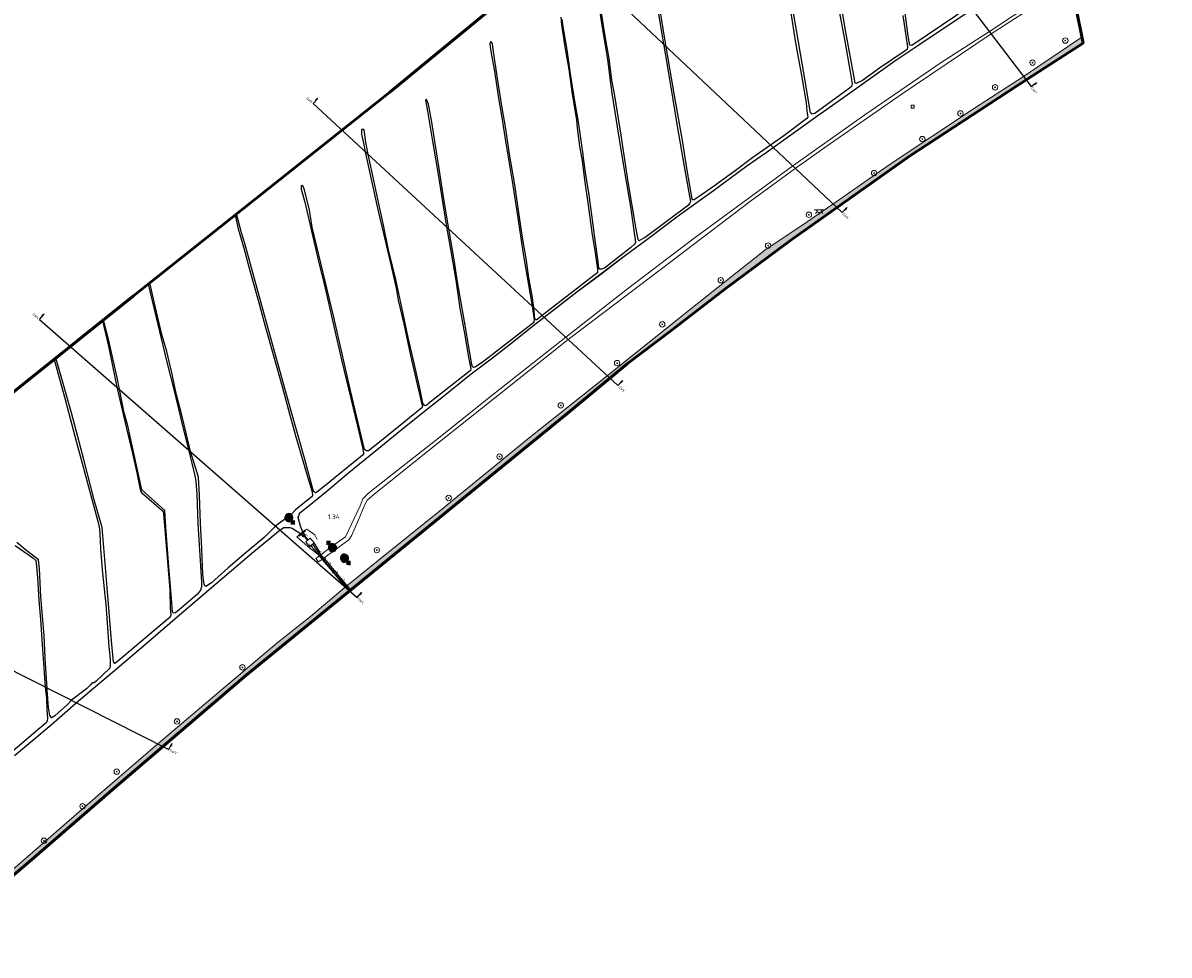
# Model space of a CAD drawing. Header units: metres. Extents: x 132725 to 140175, y 414354 to 417094.
# Tile 4 of 40: x 133943 to 134792, y 414971 to 415661. Entities that reach past the tile are written whole.
import ezdxf
from ezdxf.enums import TextEntityAlignment as Align

# ---------------------------------------------------------------- set-up
doc = ezdxf.new("R2010")
doc.units = ezdxf.units.M
for name, color, linetype, lineweight in [('B-ME-GR-BOOM-S', 90, 'Continuous', 25), ('B-ME-GR-GRAS-G', 60, 'Continuous', 13), ('B-ME-GW-HOOGTE_LOSSE HOOGTE-S', 114, 'Continuous', 25), ('B-ME-IE-MEUBILAIR_WEGMEUBILAIR-S', 7, 'Continuous', 25), ('B-ME-IE-MEUBILAIR_WEGMEUBILAIR_VERKEERSBORD-S', 7, 'Continuous', 25), ('B-ME-IE-TERREINAFSCHEIDING_KUNSTMATIG_HEKWERK_RASTER-G', 30, 'IE-TERREINAFSCHEIDING-KUNSTMATIG', 18), ('B-ME-MO-LOCATIE_FOTO-S', 30, 'Continuous', 25), ('B-ME-OB-BEKLEDING_STORTSTEEN-G', 30, 'Continuous', 18), ('B-ME-OG-WATER_SLOOT-GD', 120, 'Continuous', 25), ('B-ME-VH-VERHARDING_BESTORTING-A', 252, 'Continuous', 18), ('B-ME-VH-VERHARDING_BETON-G', 252, 'Continuous', 18), ('B-ME-VH-VERHARDING_HALFVERHARDING-G', 252, 'Continuous', 18), ('B-ME-VH-VERHARDING_PLANKEN-G', 252, 'Continuous', 18), ('B-ME-WH-KUNSTWERK-G', 150, 'Continuous', 18), ('X-XX-AL-GRENZEN_PROJECTGRENS MEET-G', 170, 'KG-OG', 50)]:
    doc.layers.add(name, color=color, linetype=linetype, lineweight=lineweight)
doc.layers.add('X-ME-AL-PROFIELLOCATIE-S', color=7, linetype='Continuous')
doc.layers.add('X-XX-AL-ORIENTATIE-S', color=7, linetype='Continuous')
doc.styles.add('NLCS-ISO', font='NLCS-ISO.ttf')
doc.styles.add('NLCS-ISO-ANNOTATIEF-T18', font='NLCS-ISO.ttf', dxfattribs={"height": 1.8})
doc.styles.add('NLCS-ISO-ANNOTATIVE-T18', font='NLCS-ISO.ttf', dxfattribs={"height": 1.8})
doc.linetypes.add('IE-TERREINAFSCHEIDING-KUNSTMATIG', pattern='A,4,[82,NLCS.SHX,S=0.75,R=90,X=0,Y=0],4,-2', length=10)
doc.linetypes.add('KG-OG', pattern='A,5.5,-1.5,[2,NLCS.SHX,S=0.5,R=0,X=0,Y=0],-1.5', length=8.5)
picture_1 = doc.add_image_def('image1.png', size_in_pixel=(7525, 5063))

# ---------------------------------------------------------------- blocks, each defined once
blk = doc.blocks.new('SIE-WEG_VERKEERSBORD-SO')
at = {"color": 0, "linetype": 'ByBlock', "lineweight": 18}
blk.add_lwpolyline([(-1.125, -1.125), (1.125, -1.125), (1.125, 1.125), (-1.125, 1.125)], close=True, dxfattribs=at)
at = {"color": 0, "linetype": 'ByBlock', "lineweight": 18, "style": 'NLCS-ISO'}
blk.add_text('vb', height=1.5, dxfattribs=at).set_placement((0, 0), align=Align.MIDDLE_CENTER)
blk = doc.blocks.new('SAL-PROFIEL_LOCATIE_LINKS-SO')
at = {"color": 0, "linetype": 'ByBlock', "lineweight": -2}
blk.add_lwpolyline([(0, 0), (0, 5), (-0.5, 3), (0, 3)], dxfattribs=at)
at = {"color": 0, "linetype": 'ByBlock', "lineweight": -2, "style": 'NLCS-ISO-ANNOTATIVE-T18'}
blk.add_attdef('PROFNUMMER', text='', height=1.8, dxfattribs=at).set_placement((-1, 0), align=Align.MIDDLE_RIGHT)
blk = doc.blocks.new('SAL-PROFIEL_LOCATIE_RECHTS-SO')
at = {"color": 0, "linetype": 'ByBlock', "lineweight": -2}
blk.add_lwpolyline([(0, 0), (0, 5), (0.5, 3), (0, 3)], dxfattribs=at)
at = {"color": 0, "linetype": 'ByBlock', "lineweight": -2, "style": 'NLCS-ISO-ANNOTATIVE-T18'}
blk.add_attdef('PROFNUMMER', text='', height=1.8, dxfattribs=at).set_placement((1, 0), align=Align.MIDDLE_LEFT)
blk = doc.blocks.new('SMO-LOCATIE_FOTO_INFRACAD_02-SO')
h = blk.add_hatch(color=150)
h.dxf.hatch_style = 1
h.paths.add_polyline_path([(4, 14.5), (4, 22), (9, 22), (0, 32), (-9, 22), (-4, 22), (-4, 14.5, 7.364208)])
h.paths.add_polyline_path([(10, 0, -1), (-10, 0, -1)], flags=16)
h = blk.add_hatch(color=255)
h.dxf.hatch_style = 1
edge = h.paths.add_edge_path()
edge.add_arc((0, 0), 10, 0, 360)
at = {"color": 250}
blk.add_lwpolyline([(0, 32), (-9, 22), (-4, 22), (-4, 14.5, 7.364208), (4, 14.5), (4, 22), (9, 22)], format="xyb", close=True, dxfattribs=at)
blk.add_circle((0, 0), 10, dxfattribs=at)
at = {"color": 250, "style": 'NLCS-ISO'}
blk.add_attdef('NR', text='', height=7, dxfattribs=at).set_placement((0, 0), align=Align.MIDDLE_CENTER)
blk = doc.blocks.new('SKL-ET_OV_LICHTPUNT-SO')
at = {"color": 0, "linetype": 'ByBlock', "lineweight": 18}
for points in [[(-1.25, 0), (-2.5, 0)], [(1.25, 0), (2.5, 0)], [(-0.92, -0.85), (-1.83, -1.7)], [(0, -1.25), (0, -2.5)], [(0.92, -0.85), (1.83, -1.7)]]:
    blk.add_lwpolyline(points, dxfattribs=at)
blk.add_lwpolyline([(0, 0), (1.25, 0, -1), (-1.25, 0)], format="xyb", close=True, dxfattribs=at)
blk = doc.blocks.new('SGR-BOOM_01-SO')
at = {"linetype": 'ByBlock', "lineweight": 18}
h = blk.add_hatch(color=0, dxfattribs=at)
h.dxf.hatch_style = 1
edge = h.paths.add_edge_path()
edge.add_arc((0, 0), 0.25, 0, 360)
at = {"color": 0, "linetype": 'ByBlock', "lineweight": 18}
for radius in [2, 0.25]:
    blk.add_circle((0, 0), radius, dxfattribs=at)

msp = doc.modelspace()

# ---------------------------------------------------------------- hatches: boundary and pattern name
at = {"layer": 'B-ME-VH-VERHARDING_BESTORTING-A'}
h = msp.add_hatch(dxfattribs=at)
h.set_pattern_fill('AVH-BESTORTING_02', color=256, scale=0.4, pattern_type=2)
h.set_pattern_definition([(228.0128, (139057.59618, 415819.1406), (-31.999992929, -36.000005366), [0.538144, -53.276352]), (184.9697, (139057.23618, 415818.7406), (48.000004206, 3.999965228), [0.923472, -91.4237]), (132.5104, (139056.31618, 415818.6606), (39.999962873, -44.000034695), [0.651152, -64.464128]), (267.2737, (139054.75618, 415817.6606), (3.999984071, 80.00000118), [0.840952, -83.254232]), (292.8337, (139054.71618, 415816.8206), (-20.000039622, 47.999985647), [0.82462, -81.637492]), (357.2737, (139055.03618, 415816.0606), (-80.00000118, 3.999984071), [0.840952, -83.254232]), (37.6942, (139055.87618, 415816.02059), (-52.0000293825, -39.9999616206), [1.112116, -110.099396]), (72.2553, (139056.75618, 415816.70059), (28.000043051, 87.999984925), [1.049952, -103.945284]), (121.4296, (139057.07618, 415817.7006), (-32.000032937, 51.999980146), [0.8438, -83.536292]), (175.2364, (139056.6362, 415818.4206), (44.000003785, -3.99996613), [0.963328, -47.203052]), (222.3974, (139055.67618, 415818.50059), (-48.0000294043, -43.999968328), [1.245792, -123.3335]), (138.8141, (139058.7162, 415817.6206), (-28.000011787, 23.999989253), [0.425204, -42.095376]), (171.4692, (139058.39618, 415817.9006), (51.999993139, -8.00003164), [0.808948, -80.086044]), (225, (139057.5962, 415818.0206), (-7e-16, -4.0000012), [0.565684, -5.091168]), (203.1986, (139057.3162, 415818.5006), (19.999998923, 8.0000053), [0.304632, -30.15846]), (291.8014, (139057.0362, 415818.3806), (-3.99999964, 12.00000109), [0.430812, -21.109848]), (30.9638, (139057.1962, 415817.9806), (11.99999209, 8.00000993), [0.699716, -22.624092]), (161.5651, (139057.7962, 415818.3406), (8.00000174, -3.9999936), [0.505964, -12.143148]), (16.3895, (139054.71618, 415818.3806), (40.000008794, 11.999970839), [0.7088, -70.17138]), (70.3462, (139055.39618, 415818.5806), (-15.99998099, -44.000008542), [0.594644, -58.869632]), (293.1986, (139057.7962, 415819.1406), (-8.0000053, 19.999998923), [0.60926, -29.853832]), (343.6105, (139058.03618, 415818.5806), (-40.000008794, 11.999970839), [0.7088, -70.17138]), (339.444, (139054.7162, 415815.9006), (-20.00000738, 7.999983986), [0.68352, -33.492496]), (294.7751, (139055.35618, 415815.6606), (-19.999968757, 44.000013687), [0.572712, -56.698572]), (66.8014, (139057.8362, 415815.1406), (8.0000053, 19.999998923), [0.60926, -29.853832]), (17.354, (139058.07618, 415815.7006), (-52.000008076, -15.999978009), [0.670524, -66.381696]), (69.444, (139055.8762, 415815.1406), (-7.999983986, -20.00000738), [0.34176, -33.834256]), (101.3099, (139057.5962, 415815.1406), (-3.99999053, 16.00000301), [0.20396, -20.192116]), (165.9638, (139057.5562, 415815.3406), (12.00000218, -3.99999223), [0.82462, -15.6678]), (186.009, (139056.75618, 415815.5406), (39.999999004, 3.99999727), [0.7642, -75.655692]), (303.6901, (139057.1962, 415817.6206), (-4.00000534, 7.99999823), [0.576888, -13.845316]), (353.1572, (139057.51618, 415817.14059), (67.999997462, -8.0000319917), [1.007176, -99.710252]), (60.9454, (139058.5162, 415817.0206), (-16.00000011, -28.000001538), [0.411824, -40.770696]), (90, (139058.716, 415817.3806), (-4, 4), [0.24, -3.76]), (120.2564, (139056.67618, 415815.6606), (15.999979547, -28.000009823), [0.555696, -55.01408]), (48.0128, (139056.39618, 415816.1406), (31.999992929, 36.000005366), [1.076288, -52.738208]), (0, (139057.116, 415816.9406), (4, 4), [1.04, -2.96]), (325.3048, (139058.15618, 415816.9406), (-39.999977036, 28.000034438), [0.632456, -62.613096]), (254.0546, (139058.6762, 415816.5806), (-3.99999956, -16.000000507), [0.582408, -28.538032]), (207.646, (139058.51618, 415816.0206), (-75.9999832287, -40.0000308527), [0.94826, -93.877896]), (175.4261, (139057.67618, 415815.58059), (-52.0000022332, 3.9999792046), [1.003196, -99.316296])])
h.paths.add_polyline_path([(133871.313, 415003.262), (133868.262, 415005.959), (133862.735, 415010.455), (133856.579, 415015.168), (133855.055, 415015.555), (133854.236, 415014.874), (133864.13, 415005.511), (133869.105, 414999.755), (133873.032, 414993.945), (133877.745, 414989.549), (133882.664, 414987.415), (133883.842, 414988.507), (133888.124, 414989.73), (133947.354, 415039.789), (134010.126, 415094.245), (134107.835, 415177.755), (134185.266, 415241.08), (134346.767, 415372.53), (134390.276, 415408.542), (134422.658, 415433.188), (134462.668, 415463.937), (134511.711, 415500.319), (134599.591, 415562.521), (134678.789, 415614.395), (134699.665, 415627.886), (134728.185, 415646.318), (134727.322, 415650.606), (134684.021, 415621.494), (134647.646, 415598.098), (134585.11, 415556.479), (134542.779, 415527.021), (134523.635, 415513.959), (134492.343, 415492.753), (134436.147, 415448.371), (134375.593, 415399.886), (134317.718, 415353.829), (134251.194, 415299.4), (134204.659, 415261.919), (134181.364, 415243.138), (134155.672, 415221.359), (134130.808, 415201.616), (134087.992, 415165.552), (134042.531, 415127.043), (133998.002, 415088.619), (133950.055, 415046.894), (133910.63, 415013.14), (133891.554, 414996.709), (133885.223, 414991.821), (133882.778, 414991.559), (133880.594, 414991.996), (133878.717, 414993.479), (133873.302, 415000.898)])

# ---------------------------------------------------------------- linework, layer by layer
at = {"layer": 'B-ME-GR-GRAS-G'}
for points in [[(134334.652, 415708.919), (134214.37, 415609.863), (134100.949, 415519.695), (134104.636, 415505.653), (134107.061, 415497.903), (134116.822, 415461.76), (134127.656, 415423.279), (134141.494, 415373.492), (134151.211, 415338.792), (134157.816, 415314.077), (134159.329, 415313.194), (134160.38, 415313.615), (134166.055, 415318.026), (134194.065, 415340.778), (134195.074, 415341.87), (134195.074, 415342.71), (134194.191, 415346.659), (134190.448, 415362.398), (134185.486, 415382.931), (134178.717, 415411.567), (134172.448, 415438.445), (134166.602, 415464.608), (134161.386, 415485.719), (134155.831, 415509.232), (134151.392, 415528.385), (134148.896, 415538.049), (134148.686, 415540.596), (134149.369, 415540.832), (134150.289, 415539.992), (134151.182, 415537.55), (134154.891, 415522.404), (134156.968, 415510.021), (134172.961, 415443.12), (134185.422, 415388.978), (134195.688, 415345.156), (134197.177, 415344.315), (134198.796, 415344.121), (134208.186, 415351.628), (134238.31, 415376.052), (134238.569, 415377.217), (134237.597, 415380.842), (134229.887, 415414.919), (134224.77, 415438.377), (134220.752, 415455.815), (134219.133, 415464.681), (134214.663, 415484.253), (134210.515, 415502.006), (134205.398, 415524.049), (134199.187, 415552.179), (134196.244, 415565.761), (134194.93, 415572.205), (134193.552, 415578.863), (134193.377, 415581.841), (134194.529, 415582.617), (134195.406, 415581.691), (134196.659, 415572.819), (134198.438, 415563.677), (134200.401, 415554.783), (134205.635, 415530.755), (134209.791, 415511.337), (134213.576, 415493.167), (134218.893, 415471.225), (134223.464, 415450.297), (134228.113, 415428.27), (134232.449, 415409.114), (134236.783, 415390.589), (134239.027, 415379.49), (134240.051, 415377.679), (134241.115, 415377.6), (134244.384, 415380.356), (134265.115, 415396.636), (134274.223, 415403.818), (134274.42, 415405.039), (134272.569, 415414.761), (134270.164, 415429.857), (134266.262, 415449.879), (134263.266, 415470.646), (134259.955, 415490.623), (134256.463, 415510.191), (134250.295, 415548.971), (134246.135, 415573.728), (134242.131, 415597.247), (134240.927, 415604.042), (134241.316, 415604.546), (134241.704, 415604.624), (134242.015, 415604.003), (134243.064, 415601.013), (134245.552, 415587.792), (134247.845, 415573.447), (134251.033, 415553.432), (134254.569, 415530.536), (134258.141, 415508.567), (134262.274, 415484.201), (134264.49, 415470.861), (134267.432, 415453.971), (134270.296, 415437.351), (134272.819, 415422.489), (134275.351, 415408.093), (134275.733, 415406.375), (134276.458, 415405.918), (134277.68, 415406.261), (134283.943, 415410.306), (134306.908, 415428.231), (134321.082, 415439.274), (134321.196, 415440.266), (134321.311, 415441.373), (134319.853, 415451.497), (134313.142, 415491.684), (134309.278, 415516.752), (134305.176, 415543.939), (134300.356, 415572.251), (134297.116, 415592.744), (134294.738, 415606.84), (134291.913, 415625.426), (134289.645, 415638.49), (134288.493, 415645.843), (134288.864, 415646.845), (134289.756, 415647.068), (134290.462, 415646.065), (134291.317, 415639.802), (134295.071, 415615.419), (134297.786, 415598.279), (134300.39, 415582.85), (134303.256, 415563.96), (134307.082, 415541.29), (134310.54, 415517.42), (134312.957, 415500.725), (134315.634, 415485.189), (134317.569, 415472.264), (134319.845, 415459.208), (134321.142, 415450.285), (134321.99, 415442.117), (134322.504, 415441.272), (134323.387, 415441.272), (134327.399, 415444.5), (134365.688, 415474.06), (134368.387, 415476.012), (134368.387, 415478.71), (134366.605, 415490.911), (134364.25, 415505.835), (134361.377, 415526.254), (134358.62, 415545.081), (134356.897, 415559.11), (134355.117, 415570.016), (134353.333, 415583.305), (134352.701, 415589.389), (134349.484, 415608.409), (134347.069, 415626.694), (134344.254, 415643.419), (134341.784, 415659.893), (134341.15, 415665.564)], [(134592.345, 415698.361), (134598.53, 415651.742), (134599.749, 415644.843), (134601.292, 415644.519), (134612.58, 415652.148), (134644.35, 415673.566)], [(134700.842, 415679.615), (134660.076, 415653.123), (134626.623, 415630.713), (134594.154, 415608.766), (134541.063, 415571.829), (134514.813, 415553.492), (134481.619, 415529.103), (134415.67, 415479.154), (134346.628, 415426.647), (134302.875, 415391.962), (134242.72, 415343.894), (134202.663, 415311.956), (134197.685, 415307.717), (134195.933, 415304.399), (134191.23, 415293.065), (134186.436, 415281.73), (134184.131, 415278.321), (134173.337, 415270.265), (134165.489, 415264.718), (134166.001, 415264.12), (134175.53, 415252.781), (134181.342, 415245.626), (134182.622, 415244.152), (134204.659, 415261.919), (134251.194, 415299.4), (134317.718, 415353.829), (134375.593, 415399.886), (134436.147, 415448.371), (134492.343, 415492.753), (134523.635, 415513.959), (134542.779, 415527.021), (134585.11, 415556.479), (134647.646, 415598.098), (134684.021, 415621.494), (134727.322, 415650.606), (134719.097, 415691.486)], [(134645.996, 415671.425), (134606.433, 415645.01), (134588.598, 415633.228), (134556.836, 415610.541), (134529.982, 415591.326), (134498.473, 415569.01), (134493.242, 415565.309), (134479.079, 415555.238), (134454.215, 415537.113), (134429.168, 415518.94), (134405.836, 415501.498), (134388.144, 415488.338), (134352.975, 415461.882), (134328.824, 415443.167), (134305.12, 415424.395), (134290.563, 415412.984), (134274.86, 415401.141), (134251.872, 415382.701), (134242.683, 415375.517), (134222.644, 415359.439), (134205.039, 415345.163), (134184.136, 415328.032), (134168.169, 415314.666), (134154.643, 415303.613), (134147.7, 415298.373), (134146.477, 415294.878), (134148.32, 415288.428), (134150.046, 415284.075), (134151.563, 415285.332), (134151.945, 415284.87), (134150.436, 415283.619), (134151.838, 415281.506), (134151.553, 415281.324), (134153.987, 415278.201), (134155.479, 415279.462), (134158.436, 415275.957), (134157.374, 415275.059), (134162.143, 415268.631), (134163.377, 415267.188), (134171.111, 415273.01), (134181.613, 415280.543), (134192.401, 415303.505), (134194.41, 415308.566), (134198.762, 415312.927), (134213.955, 415324.979), (134248.301, 415351.926), (134292.623, 415387.232), (134344.849, 415428.374), (134390.476, 415464.173), (134439.001, 415501.002), (134513.033, 415555.299), (134566.339, 415593.067), (134623.737, 415632.484), (134658.71, 415654.798), (134693.771, 415678.288)], [(134413.521, 415678.129), (134417.302, 415655.444), (134419.335, 415643.622), (134425.381, 415607.374), (134431.277, 415574.166), (134434.745, 415552.037), (134438.588, 415530.957), (134439.062, 415530.179), (134440.01, 415530.043), (134443.702, 415532.582), (134454.201, 415540.063), (134470.437, 415551.652), (134483.556, 415561.446), (134496.523, 415570.78), (134506.325, 415577.471), (134523.435, 415590.532), (134524.13, 415591.493), (134523.969, 415592.829), (134523.542, 415596.14), (134523.007, 415602.069), (134519.584, 415622.233), (134515.092, 415646.401), (134511.295, 415670.147)], [(134547.696, 415682.415), (134551.985, 415655.836), (134558.705, 415619.602), (134559.181, 415616.641), (134559.922, 415616.271), (134564.683, 415618.545), (134577.378, 415627.743), (134596.39, 415640.542), (134597.745, 415641.599), (134598.076, 415643.582), (134594.683, 415666.822)], [(134342.07, 415663.924), (134342.759, 415659.734), (134345.805, 415641.17), (134348.449, 415623.582), (134351.494, 415603.235), (134354.023, 415589.321), (134354.942, 415582.719), (134357.644, 415563.692), (134358.046, 415560.994), (134359.482, 415550.433), (134361.878, 415535.404), (134364.033, 415518.988), (134366.583, 415500.38), (134368.529, 415486.286), (134369.381, 415479.804), (134370.01, 415478.728), (134371.417, 415478.877), (134373.6, 415479.513), (134392.697, 415494.691), (134395.891, 415497.459), (134396.528, 415498.822), (134392.708, 415524.998), (134388.069, 415552.322), (134383.613, 415579.588), (134379.061, 415609.191), (134377.424, 415620.37), (134376.06, 415632.276), (134375.242, 415637.002), (134371.24, 415660.696), (134369.966, 415669.421)], [(134371.331, 415668.652), (134374.15, 415651.475), (134376.972, 415634.896), (134378.882, 415618.809), (134380.886, 415608.682), (134385.801, 415578.011), (134391.181, 415543.525), (134396.637, 415509.987), (134398.456, 415500.808), (134398.911, 415499.808), (134403.549, 415502.171), (134435.65, 415526.165), (134436.574, 415527.488), (134437.302, 415528.942), (134436.029, 415535.577), (134432.573, 415554.936), (134427.38, 415584.807), (134424.197, 415604.439), (134420.032, 415629.98), (134417.333, 415645.666), (134412.965, 415670.698)], [(134512.184, 415677.383), (134520.054, 415631.413), (134526.233, 415594.664), (134527.333, 415593.733), (134529.28, 415594.156), (134554.041, 415612.157), (134556.633, 415614.007), (134557.109, 415616.069), (134555.469, 415625.056), (134551.553, 415647.76), (134547.479, 415669.871)], [(133938.009, 415276.277), (133944.382, 415271.048), (133954.13, 415263.403), (133955.011, 415256.826), (133955.788, 415236.035), (133958.379, 415207.368), (133959.089, 415190.531), (133960.023, 415175.304), (133960.62, 415168.359), (133960.661, 415167.128), (133961.574, 415154.091), (133962.589, 415148.054), (133964.011, 415146.431), (133966.345, 415147.852), (133975.431, 415156.12), (133978.529, 415159.392), (133989.843, 415167.845), (133992.61, 415170.84), (133993.84, 415172.223), (133995.454, 415172.3), (133996.991, 415173.683), (134007.06, 415183.132), (134007.291, 415184.514), (134007.291, 415189.277), (134006.291, 415199.571), (134003.981, 415230.259), (134001.674, 415253.506), (134000.213, 415271.175), (133999.753, 415278.043), (133999.445, 415286.417), (133998.369, 415291.18), (133991.221, 415317.486), (133987.377, 415332.36), (133982.304, 415350.412), (133973.927, 415382.171), (133965.756, 415411.924), (133897.664, 415357.45)], [(133910.63, 415013.14), (133950.055, 415046.894), (133998.002, 415088.619), (134042.531, 415127.043), (134087.992, 415165.552), (134130.808, 415201.616), (134155.672, 415221.359), (134181.364, 415243.138), (134182.15, 415243.772), (134176.736, 415249.838), (134165.333, 415263.565), (134164.777, 415264.194), (134161.614, 415261.861), (134159.704, 415264.422), (134162.628, 415266.623), (134161.44, 415267.966), (134155.92, 415273.831), (134155.134, 415273.167), (134152.238, 415276.723), (134153.477, 415277.77), (134150.919, 415280.92), (134150.385, 415280.58), (134148.781, 415282.247), (134147.26, 415280.986), (134146.877, 415281.448), (134148.402, 415282.711), (134142.001, 415286.852), (134140.375, 415287.467), (134136.067, 415287.467), (134133.221, 415285.594), (134113.833, 415269.705), (134085.639, 415245.648), (134058.615, 415222.689), (134035.524, 415202.768), (134010.378, 415181.505), (133994.81, 415168.36), (133982.174, 415157.493), (133963.58, 415141.28), (133936.396, 415118.4)], [(133933.754, 415120.375), (133960.052, 415142.93), (133960.614, 415144.483), (133960.878, 415145.97), (133960.382, 415152.429), (133960.019, 415161.019), (133959.22, 415169.134), (133958.48, 415179.797), (133957.132, 415197.063), (133955.679, 415219.2), (133954.382, 415233.577), (133953.346, 415250.406), (133952.561, 415261.157), (133952.302, 415262.969), (133949.919, 415264.885), (133943.235, 415269.546), (133936.811, 415274.102)]]:
    msp.add_lwpolyline(points, dxfattribs=at)
for points in [[(134140.033, 415371.632), (134134.627, 415391.815), (134128.104, 415415.618), (134122.429, 415435.688), (134117.558, 415453.183), (134110.316, 415479.48), (134106.037, 415495.278), (134102.127, 415508.697), (134099.805, 415518.786), (134036.677, 415468.601), (134040.652, 415451.344), (134045.663, 415430.423), (134049.153, 415417.748), (134053.166, 415401.009), (134056.271, 415386.604), (134060.257, 415370.661), (134063.472, 415357.22), (134066.831, 415343.72), (134072.628, 415324.591), (134073.407, 415311.051), (134074.314, 415290.691), (134075.107, 415271.803), (134076.052, 415252.468), (134076.862, 415245.546), (134077.375, 415244.223), (134078.186, 415243.71), (134082.264, 415246.463), (134094.641, 415257.518), (134108.097, 415268.919), (134121.422, 415280.056), (134129.819, 415288.414), (134141.293, 415297.123), (134144.563, 415300.476), (134147.216, 415302.631), (134156.966, 415310.277), (134157.236, 415311.157), (134156.898, 415313.796), (134153.242, 415325.976), (134144.908, 415354.648)], [(134065.314, 415344.837), (134059.769, 415366.832), (134054.633, 415388.62), (134048.968, 415410.983), (134043.79, 415432.638), (134039.851, 415449.151), (134035.53, 415467.689), (134024.664, 415459.051), (134002.38, 415441.223), (134006.268, 415425.982), (134009.201, 415412.536), (134012.416, 415398.612), (134014.216, 415389.607), (134017.754, 415372.241), (134020.446, 415362.715), (134029.106, 415323.106), (134030.634, 415315.252), (134047.789, 415299.976), (134048.601, 415287.571), (134050.482, 415261.484), (134053.02, 415231.626), (134053.455, 415224.669), (134054.253, 415223.944), (134055.558, 415224.306), (134058.458, 415226.336), (134072.018, 415238.003), (134074.266, 415241.047), (134074.919, 415243.149), (134075.064, 415246.845), (134074.483, 415254.962), (134072.235, 415290.002), (134071.378, 415311.982), (134070.868, 415321.751), (134070.075, 415325.734), (134067.837, 415335.022)], [(134030.529, 415313.413), (134029.816, 415314.458), (134029.388, 415315.647), (134027.01, 415327.956), (134023.824, 415342.149), (134019.494, 415360.854), (134016.165, 415374.494), (134012.237, 415391.437), (134008.088, 415412.105), (134005.674, 415422.778), (134001.478, 415440.502), (133967.063, 415412.97), (133968.883, 415406.166), (133978.627, 415372.361), (133987.835, 415337.732), (133995.523, 415307.969), (134001.385, 415287.404), (134005.113, 415242.952), (134008.234, 415203.378), (134009.679, 415187.943), (134010.668, 415186.574), (134012.798, 415188.019), (134050.407, 415219.867), (134051.396, 415220.779), (134052.233, 415222.528), (134051.777, 415228.154), (134051.396, 415241.156), (134048.503, 415276.701), (134046.898, 415297.84), (134046.565, 415299.028), (134045.804, 415300.026), (134039.622, 415305.444)]]:
    msp.add_lwpolyline(points, close=True, dxfattribs=at)
at = {"layer": 'B-ME-GR-GRAS-G', "elevation": 2.562}
msp.add_lwpolyline([(134153.477, 415277.77), (134150.919, 415280.92)], dxfattribs=at)
at = {"layer": 'B-ME-IE-TERREINAFSCHEIDING_KUNSTMATIG_HEKWERK_RASTER-G', "ltscale": 0.4}
for points in [[(134146.877, 415281.448), (134145.558, 415280.443), (134151.458, 415275.326), (134155.161, 415272.168), (134161.086, 415267.632)], [(134151.563, 415285.332), (134153.062, 415286.13), (134158.81, 415281.989), (134160.603, 415278.629)]]:
    msp.add_lwpolyline(points, dxfattribs=at)
at = {"layer": 'B-ME-IE-TERREINAFSCHEIDING_KUNSTMATIG_HEKWERK_RASTER-G', "ltscale": 0.4, "elevation": 1.054}
for points in [[(134161.086, 415267.632), (134162.719, 415269.176), (134158.436, 415275.957)], [(134181.316, 415243.408), (134171.753, 415255.023), (134164.691, 415263.406), (134161.086, 415267.632)]]:
    msp.add_lwpolyline(points, dxfattribs=at)
at = {"layer": 'B-ME-OB-BEKLEDING_STORTSTEEN-G'}
msp.add_lwpolyline([(133888.124, 414989.73), (133947.354, 415039.789), (134010.126, 415094.245), (134107.835, 415177.755), (134185.266, 415241.08), (134346.767, 415372.53), (134390.276, 415408.542), (134422.658, 415433.188), (134462.668, 415463.937), (134511.711, 415500.319), (134599.591, 415562.521), (134678.789, 415614.395), (134699.665, 415627.886), (134728.185, 415646.318), (134727.322, 415650.606), (134684.021, 415621.494), (134647.646, 415598.098), (134585.11, 415556.479), (134542.779, 415527.021), (134523.635, 415513.959), (134492.343, 415492.753), (134436.147, 415448.371), (134375.593, 415399.886), (134317.718, 415353.829), (134251.194, 415299.4), (134204.659, 415261.919), (134181.364, 415243.138), (134155.672, 415221.359), (134130.808, 415201.616), (134087.992, 415165.552), (134042.531, 415127.043), (133998.002, 415088.619), (133950.055, 415046.894), (133910.63, 415013.14)], dxfattribs=at)
at = {"layer": 'B-ME-OG-WATER_SLOOT-GD', "elevation": -0.248}
for points in [[(134644.35, 415673.566), (134612.58, 415652.148), (134601.292, 415644.519), (134599.749, 415644.843), (134598.53, 415651.742), (134592.345, 415698.361)], [(134511.295, 415670.147), (134515.092, 415646.401), (134519.584, 415622.233), (134523.007, 415602.069), (134523.542, 415596.14), (134523.969, 415592.829), (134524.13, 415591.493), (134523.435, 415590.532), (134506.325, 415577.471), (134496.523, 415570.78), (134483.556, 415561.446), (134470.437, 415551.652), (134454.201, 415540.063), (134443.702, 415532.582), (134440.01, 415530.043), (134439.062, 415530.179), (134438.588, 415530.957), (134434.745, 415552.037), (134431.277, 415574.166), (134425.381, 415607.374), (134419.335, 415643.622), (134417.302, 415655.444), (134413.521, 415678.129)], [(134594.683, 415666.822), (134598.076, 415643.582), (134597.745, 415641.599), (134596.39, 415640.542), (134577.378, 415627.743), (134564.683, 415618.545), (134559.922, 415616.271), (134559.181, 415616.641), (134558.705, 415619.602), (134551.985, 415655.836), (134547.696, 415682.415)], [(133936.396, 415118.4), (133963.58, 415141.28), (133982.174, 415157.493), (133994.81, 415168.36), (134010.378, 415181.505), (134035.524, 415202.768), (134058.615, 415222.689), (134085.639, 415245.648), (134113.833, 415269.705), (134133.221, 415285.594), (134136.067, 415287.467), (134140.375, 415287.467), (134142.001, 415286.852), (134148.93, 415282.37), (134150.427, 415280.814), (134151.57, 415281.542), (134150.279, 415283.488), (134148.32, 415288.428), (134146.477, 415294.878), (134147.7, 415298.373), (134154.643, 415303.613), (134168.169, 415314.666), (134184.136, 415328.032), (134205.039, 415345.163), (134222.644, 415359.439), (134242.683, 415375.517), (134251.872, 415382.701), (134274.86, 415401.141), (134290.563, 415412.984), (134305.12, 415424.395), (134317.834, 415434.52), (134328.824, 415443.167), (134340.683, 415452.264), (134352.975, 415461.882), (134370.805, 415475.211), (134388.144, 415488.338), (134405.836, 415501.498), (134429.168, 415518.94), (134454.215, 415537.113), (134479.079, 415555.238), (134493.242, 415565.309), (134498.473, 415569.01), (134529.982, 415591.326), (134556.836, 415610.541), (134588.598, 415633.228), (134606.433, 415645.01), (134646.042, 415671.456)], [(134369.966, 415669.421), (134371.24, 415660.696), (134375.242, 415637.002), (134376.06, 415632.276), (134377.424, 415620.37), (134379.061, 415609.191), (134383.613, 415579.588), (134388.069, 415552.322), (134392.708, 415524.998), (134396.528, 415498.822), (134395.891, 415497.459), (134392.697, 415494.691), (134373.6, 415479.513), (134371.417, 415478.877), (134370.01, 415478.728), (134369.381, 415479.804), (134368.529, 415486.286), (134366.583, 415500.38), (134364.033, 415518.988), (134361.878, 415535.404), (134359.482, 415550.433), (134358.046, 415560.994), (134357.644, 415563.692), (134354.942, 415582.719), (134354.023, 415589.321), (134351.494, 415603.235), (134348.449, 415623.582), (134345.805, 415641.17), (134342.759, 415659.734), (134342.07, 415663.924)], [(134412.965, 415670.698), (134417.333, 415645.666), (134420.032, 415629.98), (134424.197, 415604.439), (134427.38, 415584.807), (134432.573, 415554.936), (134436.029, 415535.577), (134437.302, 415528.942), (134436.574, 415527.488), (134435.65, 415526.165), (134403.549, 415502.171), (134398.911, 415499.808), (134398.456, 415500.808), (134396.637, 415509.987), (134391.181, 415543.525), (134385.801, 415578.011), (134380.886, 415608.682), (134378.882, 415618.809), (134376.972, 415634.896), (134374.15, 415651.475), (134371.331, 415668.652)], [(134547.479, 415669.871), (134551.553, 415647.76), (134555.469, 415625.056), (134557.109, 415616.069), (134556.633, 415614.007), (134554.041, 415612.157), (134529.28, 415594.156), (134527.333, 415593.733), (134526.233, 415594.664), (134520.054, 415631.413), (134512.184, 415677.383)], [(134341.15, 415665.564), (134341.784, 415659.893), (134344.254, 415643.419), (134347.069, 415626.694), (134349.484, 415608.409), (134352.701, 415589.389), (134353.333, 415583.305), (134355.117, 415570.016), (134356.897, 415559.11), (134358.62, 415545.081), (134361.377, 415526.254), (134364.25, 415505.835), (134366.605, 415490.911), (134368.387, 415478.71), (134368.387, 415476.012), (134365.688, 415474.06), (134327.399, 415444.5), (134323.387, 415441.272), (134322.504, 415441.272), (134321.99, 415442.117), (134321.142, 415450.285), (134319.845, 415459.208), (134317.569, 415472.264), (134315.634, 415485.189), (134312.957, 415500.725), (134310.54, 415517.42), (134307.082, 415541.29), (134303.256, 415563.96), (134300.39, 415582.85), (134297.786, 415598.279), (134295.071, 415615.419), (134291.317, 415639.802), (134290.462, 415646.065), (134289.756, 415647.068), (134288.864, 415646.845), (134288.493, 415645.843), (134289.645, 415638.49), (134291.913, 415625.426), (134294.738, 415606.84), (134297.116, 415592.744), (134300.356, 415572.251), (134305.176, 415543.939), (134309.278, 415516.752), (134313.142, 415491.684), (134319.853, 415451.497), (134321.311, 415441.373), (134321.196, 415440.266), (134321.082, 415439.274), (134306.908, 415428.231), (134283.943, 415410.306), (134277.68, 415406.261), (134276.458, 415405.918), (134275.733, 415406.375), (134275.351, 415408.093), (134272.819, 415422.489), (134270.296, 415437.351), (134267.432, 415453.971), (134264.49, 415470.861), (134262.274, 415484.201), (134258.141, 415508.567), (134254.569, 415530.536), (134251.033, 415553.432), (134247.845, 415573.447), (134245.552, 415587.792), (134243.064, 415601.013), (134242.015, 415604.003), (134241.704, 415604.624), (134241.316, 415604.546), (134240.927, 415604.042), (134242.131, 415597.247), (134246.135, 415573.728), (134250.295, 415548.971), (134256.463, 415510.191), (134259.955, 415490.623), (134263.266, 415470.646), (134266.262, 415449.879), (134270.164, 415429.857), (134272.569, 415414.761), (134274.42, 415405.039), (134274.223, 415403.818), (134265.115, 415396.636), (134244.384, 415380.356), (134241.115, 415377.6), (134240.051, 415377.679), (134239.027, 415379.49), (134236.783, 415390.589), (134232.449, 415409.114), (134228.113, 415428.27), (134223.464, 415450.297), (134218.893, 415471.225), (134213.576, 415493.167), (134209.791, 415511.337), (134205.635, 415530.755), (134200.401, 415554.783), (134198.438, 415563.677), (134196.659, 415572.819), (134195.406, 415581.691), (134194.529, 415582.617), (134193.377, 415581.841), (134193.552, 415578.863), (134194.93, 415572.205), (134196.244, 415565.761), (134199.187, 415552.179), (134205.398, 415524.049), (134210.515, 415502.006), (134214.663, 415484.253), (134219.133, 415464.681), (134220.752, 415455.815), (134224.77, 415438.377), (134229.887, 415414.919), (134237.597, 415380.842), (134238.569, 415377.217), (134238.31, 415376.052), (134208.186, 415351.628), (134198.796, 415344.121), (134197.177, 415344.315), (134195.688, 415345.156), (134185.422, 415388.978), (134172.961, 415443.12), (134156.968, 415510.021), (134154.891, 415522.404), (134151.182, 415537.55), (134150.289, 415539.992), (134149.369, 415540.832), (134148.686, 415540.596), (134148.896, 415538.049), (134151.392, 415528.385), (134155.831, 415509.232), (134161.386, 415485.719), (134166.602, 415464.608), (134172.448, 415438.445), (134178.717, 415411.567), (134185.486, 415382.931), (134190.448, 415362.398), (134194.191, 415346.659), (134195.074, 415342.71), (134195.074, 415341.87), (134194.065, 415340.778), (134166.055, 415318.026), (134160.38, 415313.615), (134159.329, 415313.194), (134157.816, 415314.077), (134151.211, 415338.792), (134141.494, 415373.492), (134127.656, 415423.279), (134116.822, 415461.76), (134107.061, 415497.903), (134104.636, 415505.653), (134100.949, 415519.695), (134099.805, 415518.786), (134102.127, 415508.697), (134106.037, 415495.278), (134110.316, 415479.48), (134117.558, 415453.183), (134122.429, 415435.688), (134128.104, 415415.618), (134134.627, 415391.815), (134140.033, 415371.632), (134144.908, 415354.648), (134153.242, 415325.976), (134156.898, 415313.796), (134157.236, 415311.157), (134156.966, 415310.277), (134147.216, 415302.631), (134144.563, 415300.476), (134141.293, 415297.123), (134129.819, 415288.414), (134121.422, 415280.056), (134108.097, 415268.919), (134094.641, 415257.518), (134082.264, 415246.463), (134078.186, 415243.71), (134077.375, 415244.223), (134076.862, 415245.546), (134076.052, 415252.468), (134075.107, 415271.803), (134074.314, 415290.691), (134073.407, 415311.051), (134072.628, 415324.591), (134066.831, 415343.72), (134063.472, 415357.22), (134060.257, 415370.661), (134056.271, 415386.604), (134053.166, 415401.009), (134049.153, 415417.748), (134045.663, 415430.423), (134040.652, 415451.344), (134036.677, 415468.601), (134035.53, 415467.689), (134039.851, 415449.151), (134043.79, 415432.638), (134048.968, 415410.983), (134054.633, 415388.62), (134059.769, 415366.832), (134065.314, 415344.837), (134067.837, 415335.022), (134070.075, 415325.734), (134070.868, 415321.751), (134071.378, 415311.982), (134072.235, 415290.002), (134074.483, 415254.962), (134075.064, 415246.845), (134074.919, 415243.149), (134074.266, 415241.047), (134072.018, 415238.003), (134058.458, 415226.336), (134055.558, 415224.306), (134054.253, 415223.944), (134053.455, 415224.669), (134053.02, 415231.626), (134050.482, 415261.484), (134048.601, 415287.571), (134047.789, 415299.976), (134030.634, 415315.252), (134029.106, 415323.106), (134020.446, 415362.715), (134017.754, 415372.241), (134014.216, 415389.607), (134012.416, 415398.612), (134009.201, 415412.536), (134006.268, 415425.982), (134002.38, 415441.223), (134001.478, 415440.502), (134005.674, 415422.778), (134008.088, 415412.105), (134012.237, 415391.437), (134016.165, 415374.494), (134019.494, 415360.854), (134023.824, 415342.149), (134027.01, 415327.956), (134029.388, 415315.647), (134029.816, 415314.458), (134030.529, 415313.413), (134039.622, 415305.444), (134045.804, 415300.026), (134046.565, 415299.028), (134046.898, 415297.84), (134048.503, 415276.701), (134051.396, 415241.156), (134051.777, 415228.154), (134052.233, 415222.528), (134051.396, 415220.779), (134050.407, 415219.867), (134012.798, 415188.019), (134010.668, 415186.574), (134009.679, 415187.943), (134008.234, 415203.378), (134005.113, 415242.952), (134001.385, 415287.404), (133995.523, 415307.969), (133987.835, 415337.732), (133978.627, 415372.361), (133968.883, 415406.166), (133967.063, 415412.97), (133965.756, 415411.924), (133973.927, 415382.171), (133982.304, 415350.412), (133987.377, 415332.36), (133991.221, 415317.486), (133998.369, 415291.18), (133999.445, 415286.417), (133999.753, 415278.043), (134000.213, 415271.175), (134001.674, 415253.506), (134003.981, 415230.259), (134006.291, 415199.571), (134007.291, 415189.277), (134007.291, 415184.514), (134007.06, 415183.132), (133996.991, 415173.683), (133995.454, 415172.3), (133993.84, 415172.223), (133992.61, 415170.84), (133989.843, 415167.845), (133978.529, 415159.392), (133975.431, 415156.12), (133966.345, 415147.852), (133964.011, 415146.431), (133962.589, 415148.054), (133961.574, 415154.091), (133960.661, 415167.128), (133960.62, 415168.359), (133960.023, 415175.304), (133959.089, 415190.531), (133958.379, 415207.368), (133955.788, 415236.035), (133955.011, 415256.826), (133954.13, 415263.403), (133944.382, 415271.048), (133938.009, 415276.277)], [(133936.811, 415274.102), (133943.235, 415269.546), (133949.919, 415264.885), (133952.302, 415262.969), (133952.561, 415261.157), (133953.346, 415250.406), (133954.382, 415233.577), (133955.679, 415219.2), (133957.132, 415197.063), (133958.48, 415179.797), (133959.22, 415169.134), (133960.019, 415161.019), (133960.382, 415152.429), (133960.878, 415145.97), (133960.614, 415144.483), (133960.052, 415142.93), (133933.754, 415120.375)]]:
    msp.add_lwpolyline(points, dxfattribs=at)
at = {"layer": 'B-ME-OG-WATER_SLOOT-GD'}
for points in [[(134162.143, 415268.631), (134157.374, 415275.059), (134155.92, 415273.831), (134161.44, 415267.966)], [(134166.001, 415264.12), (134175.53, 415252.781), (134181.342, 415245.626), (134184.523, 415241.962), (134185.323, 415241.126), (134184.835, 415240.727), (134184.039, 415241.656), (134176.736, 415249.838), (134165.333, 415263.565)]]:
    msp.add_lwpolyline(points, close=True, dxfattribs=at)
at = {"layer": 'B-ME-VH-VERHARDING_BETON-G'}
msp.add_lwpolyline([(134165.333, 415263.565), (134166.001, 415264.12), (134162.143, 415268.631), (134161.44, 415267.966)], close=True, dxfattribs=at)
at = {"layer": 'B-ME-VH-VERHARDING_HALFVERHARDING-G'}
msp.add_lwpolyline([(134700.842, 415679.615), (134660.076, 415653.123), (134626.623, 415630.713), (134594.154, 415608.766), (134541.063, 415571.829), (134514.813, 415553.492), (134481.619, 415529.103), (134415.67, 415479.154), (134346.628, 415426.647), (134302.875, 415391.962), (134242.72, 415343.894), (134202.663, 415311.956), (134197.685, 415307.717), (134195.933, 415304.399), (134191.23, 415293.065), (134186.436, 415281.73), (134184.131, 415278.321), (134173.337, 415270.265), (134165.489, 415264.718), (134163.377, 415267.188), (134171.111, 415273.01), (134181.613, 415280.543), (134192.401, 415303.505), (134194.41, 415308.566), (134198.762, 415312.927), (134213.955, 415324.979), (134248.301, 415351.926), (134292.623, 415387.232), (134344.849, 415428.374), (134390.476, 415464.173), (134439.001, 415501.002), (134513.033, 415555.299), (134566.339, 415593.067), (134623.737, 415632.484), (134658.71, 415654.798), (134693.771, 415678.288)], dxfattribs=at)
msp.add_lwpolyline([(134162.628, 415266.623), (134159.704, 415264.422), (134161.614, 415261.861), (134164.777, 415264.194)], close=True, dxfattribs=at)
at = {"layer": 'B-ME-VH-VERHARDING_PLANKEN-G'}
msp.add_polyline3d([(134151.553, 415281.324, -0.651), (134153.987, 415278.201, 2.571), (134153.477, 415277.77, 2.562), (134150.919, 415280.92, -0.651)], dxfattribs=at)
at = {"layer": 'B-ME-WH-KUNSTWERK-G'}
for points in [[(134150.436, 415283.619, -0.651), (134151.838, 415281.506, -0.651), (134150.385, 415280.58, -0.651), (134148.781, 415282.247, -0.651), (134147.26, 415280.986, 0), (134146.877, 415281.448, 0), (134148.31, 415282.635, -0.813), (134150.589, 415284.525, -0.813), (134151.563, 415285.332, 0), (134151.945, 415284.87, 0)], [(134148.93, 415282.37, -0.651), (134150.427, 415280.814, -0.651), (134151.57, 415281.542, -0.651), (134150.279, 415283.488, -0.651)], [(134152.238, 415276.723, 2.542), (134155.134, 415273.167, 2.583), (134158.436, 415275.957, 2.583), (134155.479, 415279.462, 2.595)]]:
    msp.add_polyline3d(points, close=True, dxfattribs=at)
at = {"layer": 'X-ME-AL-PROFIELLOCATIE-S'}
for points in [[(134514.242, 415844.39), (134689.625, 415614.15)], [(134331.15, 415726.959), (134549.561, 415520.745)], [(134157.624, 415601.491), (134383.536, 415392.602)], [(133954.97, 415441.582), (134190.215, 415235.469)], [(133762.066, 415268.88), (134050.654, 415122.906)]]:
    msp.add_lwpolyline(points, dxfattribs=at)
at = {"layer": 'X-XX-AL-GRENZEN_PROJECTGRENS MEET-G'}
for points in [[(133897.664, 415357.45), (134024.664, 415459.051), (134214.37, 415609.863), (134349.308, 415720.989)], [(134713.64, 415718.607), (134728.185, 415646.318), (134699.665, 415627.886), (134678.789, 415614.395), (134599.591, 415562.521), (134511.711, 415500.319), (134462.668, 415463.937), (134422.658, 415433.188), (134390.276, 415408.542), (134346.767, 415372.53), (134185.266, 415241.08), (134107.835, 415177.755), (134010.126, 415094.245), (133947.354, 415039.789), (133888.124, 414989.73)]]:
    msp.add_lwpolyline(points, dxfattribs=at)

# ---------------------------------------------------------------- block references
at = {"layer": 'B-ME-GR-BOOM-S'}
for p in [(134714.959, 415648.156, 1.304), (134690.646, 415631.78, 1.304), (134662.942, 415613.506, 1.304), (134637.261, 415594.168, 1.304), (134609.009, 415575.176, 1.304), (134573.313, 415549.993, 1.304), (134524.975, 415519.068, 1.304), (134494.738, 415496.298, 1.304), (134459.644, 415470.608, 1.304), (134416.359, 415437.92, 1.304), (134382.867, 415409.169, 1.304), (134341.134, 415377.846, 1.304), (134295.755, 415339.932, 1.304), (134258.055, 415309.26, 1.304), (134204.853, 415270.618, 1.304), (134105.304, 415183.774, 1.304), (134056.791, 415143.708, 1.304), (134012.149, 415106.525, 1.304), (133986.817, 415080.887, 1.304), (133958.253, 415055.302, 1.304)]:
    msp.add_blockref('SGR-BOOM_01-SO', p, dxfattribs=at)
at = {"layer": 'B-ME-IE-MEUBILAIR_WEGMEUBILAIR-S', "xscale": 1.5, "yscale": 1.5, "zscale": 1.5}
msp.add_blockref('SKL-ET_OV_LICHTPUNT-SO', (134532.654, 415522.689, 2.435), dxfattribs=at)
at = {"layer": 'B-ME-IE-MEUBILAIR_WEGMEUBILAIR_VERKEERSBORD-S'}
msp.add_blockref('SIE-WEG_VERKEERSBORD-SO', (134601.87, 415599.094, 1.735), dxfattribs=at)
at = {"layer": 'B-ME-MO-LOCATIE_FOTO-S'}
ref = msp.add_blockref('SMO-LOCATIE_FOTO_INFRACAD_02-SO', (134139.695, 415294.662), dxfattribs=dict(at, xscale=0.2, yscale=0.2, zscale=0.2, rotation=220.4110129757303))
ref.add_attrib('NR', '8', dxfattribs={"layer": '0', "color": 250, "height": 1.4, "style": 'NLCS-ISO'}).set_placement((134139.695, 415294.662), align=Align.MIDDLE_CENTER)
ref = msp.add_blockref('SMO-LOCATIE_FOTO_INFRACAD_02-SO', (134172.063, 415272.455), dxfattribs=dict(at, xscale=0.2, yscale=0.2, zscale=0.2, rotation=41.46881113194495))
ref.add_attrib('NR', '6', dxfattribs={"layer": '0', "color": 250, "height": 1.4, "style": 'NLCS-ISO'}).set_placement((134172.063, 415272.455), align=Align.MIDDLE_CENTER)
ref = msp.add_blockref('SMO-LOCATIE_FOTO_INFRACAD_02-SO', (134180.875, 415264.709), dxfattribs=dict(at, xscale=0.2, yscale=0.2, zscale=0.2, rotation=219.9737901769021))
ref.add_attrib('NR', '7', dxfattribs={"layer": '0', "color": 250, "height": 1.4, "style": 'NLCS-ISO'}).set_placement((134180.875, 415264.709), align=Align.MIDDLE_CENTER)
at = {"layer": 'X-ME-AL-PROFIELLOCATIE-S'}
for name, p, rotation, values in [('SAL-PROFIEL_LOCATIE_RECHTS-SO', (134689.625, 415614.15, -1.739), 307.2979309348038, {'PROFNUMMER': "GW7'"}), ('SAL-PROFIEL_LOCATIE_LINKS-SO', (134157.624, 415601.491), 317.2420625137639, {'PROFNUMMER': 'GW5'}), ('SAL-PROFIEL_LOCATIE_RECHTS-SO', (134549.561, 415520.745, -1.332), 316.6453547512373, {'PROFNUMMER': "GW6'"}), ('SAL-PROFIEL_LOCATIE_LINKS-SO', (133954.97, 415441.582), 318.7762662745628, {'PROFNUMMER': 'GW4'}), ('SAL-PROFIEL_LOCATIE_RECHTS-SO', (134383.536, 415392.602, -1.341), 317.2420625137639, {'PROFNUMMER': "GW5'"}), ('SAL-PROFIEL_LOCATIE_RECHTS-SO', (134190.215, 415235.469, -1.574), 318.7762662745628, {'PROFNUMMER': "GW4'"}), ('SAL-PROFIEL_LOCATIE_RECHTS-SO', (134050.654, 415122.906, -1.44), 333.1688274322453, {'PROFNUMMER': "GW3'"})]:
    msp.add_blockref(name, p, dxfattribs=dict(at, rotation=rotation)).add_auto_attribs(values)

# ---------------------------------------------------------------- texts
at = {"layer": 'B-ME-GW-HOOGTE_LOSSE HOOGTE-S', "linetype": 'ByBlock', "style": 'NLCS-ISO-ANNOTATIEF-T18'}
for s, p in [('-0.14', (134150.895, 415281.797, -0.136)), ('1.68', (134156.86, 415274.434, 1.675)), ('1.52', (134159.251, 415271.621, 1.521)), ('1.37', (134161.737, 415268.773, 1.367)), ('1.11', (134165.759, 415264.073, 1.108)), ('0.93', (134168.603, 415260.688, 0.933)), ('0.74', (134173.835, 415254.435, 0.74)), ('0.61', (134178.748, 415248.592, 0.614)), ('0.61', (134184.331, 415242.063, 0.605))]:
    msp.add_text(s, height=1.8, dxfattribs=at).set_placement(p, align=Align.MIDDLE_CENTER)
at = {"layer": 'B-ME-GW-HOOGTE_LOSSE HOOGTE-S', "linetype": 'ByBlock', "insert": (134172.952, 415295.453, 1.338), "char_height": 3.6, "attachment_point": 5, "style": 'NLCS-ISO-ANNOTATIEF-T18'}
msp.add_mtext('{\\fNLCS-ISO|b0|i0|c0|p34;1.34}', dxfattribs=at)

# ---------------------------------------------------------------- pictures from other files: only their frames are drawn
at = {"layer": 'X-XX-AL-ORIENTATIE-S'}
image = msp.add_image(picture_1, insert=(132724.817, 414354.092), size_in_units=(2494.2, 1678.157), dxfattribs=dict(at, fade=30))
image.dxf.flags = 15

doc.saveas('drawing.dxf')
